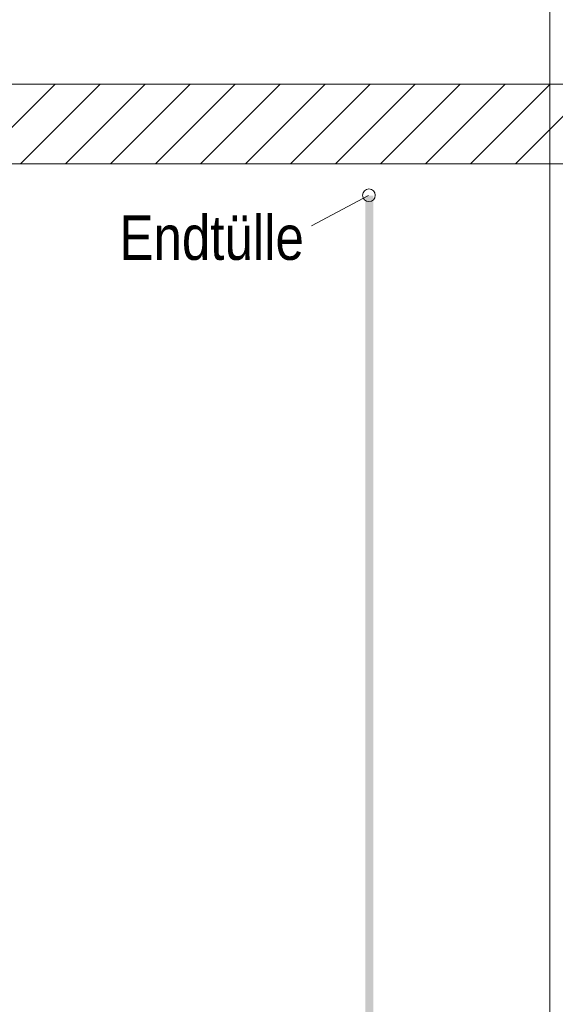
# Model space of a CAD drawing. Extents: x -720 to 300, y 62 to 1162.
# Tile 132 of 256: x 151 to 168, y 701 to 732. Entities that reach past the tile are written whole.
import ezdxf
from ezdxf.lldxf.tags import DXFTag

# ---------------------------------------------------------------- set-up
doc = ezdxf.new("R2010")
doc.units = 0
doc.layers.get('0').update_dxf_attribs({"lineweight": 13})
for name, color, linetype, lineweight, true_color in [('E_Betonbaudose', 1, 'Continuous', 13, 0xff0000), ('E_Detail_Beschriftung', 7, 'Continuous', 13, 0x009900), ('E_Detail_Wandschraffur', 7, 'Continuous', 5, 0xc0c0c0)]:
    doc.layers.add(name, color=color, linetype=linetype, lineweight=lineweight, true_color=true_color)
doc.layers.add('E_Detail_Linie_Text_Bem', color=7, linetype='Continuous', lineweight=13)
doc.styles.get("Standard").update_dxf_attribs({"font": 'ARIALN.TTF'})
tags = doc.linetypes.add('fein_strichliert', pattern=[4, 1, -2, 1]).pattern_tags.tags
tags[8:9] = [DXFTag(74, 4), DXFTag(75, 0), DXFTag(340, '0'), DXFTag(46, 0.0), DXFTag(50, 0.0), DXFTag(44, 0.0), DXFTag(45, 0.0)]
tags[6:7] = [DXFTag(74, 4), DXFTag(75, 0), DXFTag(340, '0'), DXFTag(46, 0.0), DXFTag(50, 0.0), DXFTag(44, 0.0), DXFTag(45, 0.0)]
tags[4:5] = [DXFTag(74, 4), DXFTag(75, 0), DXFTag(340, '0'), DXFTag(46, 0.0), DXFTag(50, 0.0), DXFTag(44, 0.0), DXFTag(45, 0.0)]
tags = doc.linetypes.add('fein_strichliert-A06G93Y38I', pattern=[4, 1, -2, 1]).pattern_tags.tags
tags[8:9] = [DXFTag(74, 4), DXFTag(75, 0), DXFTag(340, '0'), DXFTag(46, 0.0), DXFTag(50, 0.0), DXFTag(44, 0.0), DXFTag(45, 0.0)]
tags[6:7] = [DXFTag(74, 4), DXFTag(75, 0), DXFTag(340, '0'), DXFTag(46, 0.0), DXFTag(50, 0.0), DXFTag(44, 0.0), DXFTag(45, 0.0)]
tags[4:5] = [DXFTag(74, 4), DXFTag(75, 0), DXFTag(340, '0'), DXFTag(46, 0.0), DXFTag(50, 0.0), DXFTag(44, 0.0), DXFTag(45, 0.0)]

# ---------------------------------------------------------------- blocks, each defined once
blk = doc.blocks.new('Referenz-A06G93Y68I')
at = {"layer": 'E_Betonbaudose', "linetype": 'Continuous', "ltscale": 0.13}
blk.add_circle((161.856, 726.781), 0.2, dxfattribs=at)
at = {"layer": 'E_Detail_Linie_Text_Bem', "linetype": 'fein_strichliert-A06G93Y38I', "ltscale": 0.65}
blk.add_line((167.542, 686.964), (167.542, 739.843), dxfattribs=at)
at = {"layer": 'E_Detail_Linie_Text_Bem', "linetype": 'Continuous', "ltscale": 0.13}
for p, q in [((176.432, 730.272), (125.105, 730.272)), ((125.105, 727.772), (173.932, 727.772)), ((135.498, 727.772), (176.432, 727.772))]:
    blk.add_line(p, q, dxfattribs=at)
at = {"layer": 'E_Detail_Linie_Text_Bem', "color": 0, "linetype": 'Continuous', "ltscale": 0.13}
blk.add_line((160.054, 725.819), (161.844, 726.772), dxfattribs=at)
at = {"layer": 'E_Detail_Linie_Text_Bem', "linetype": 'Continuous', "ltscale": 0.13}
blk.add_solid([(161.99, 726.772), (161.99, 692.772), (161.74, 726.771), (161.74, 692.772)], dxfattribs=at)
at = {"layer": 'E_Detail_Wandschraffur', "linetype": 'ByBlock', "ltscale": 0.13}
for p, q in [((149.494, 727.772), (151.994, 730.272)), ((152.322, 727.772), (154.822, 730.272)), ((155.151, 727.772), (157.651, 730.272)), ((157.979, 727.772), (160.479, 730.272)), ((160.808, 727.772), (163.308, 730.272)), ((163.636, 727.772), (166.136, 730.272)), ((166.465, 727.772), (168.965, 730.272))]:
    blk.add_line(p, q, dxfattribs=at)
at = {"layer": 'E_Detail_Wandschraffur', "linetype": 'fein_strichliert', "ltscale": 0.13}
for p, q in [((150.908, 727.772), (153.408, 730.272)), ((153.737, 727.772), (156.237, 730.272)), ((156.565, 727.772), (159.065, 730.272)), ((159.394, 727.772), (161.894, 730.272)), ((162.222, 727.772), (164.722, 730.272)), ((165.05, 727.772), (167.55, 730.272))]:
    blk.add_line(p, q, dxfattribs=at)
at = {"layer": 'E_Detail_Beschriftung', "linetype": 'Continuous', "ltscale": 0.13, "insert": (154.016, 726.151), "char_height": 1.4, "attachment_point": 1}
blk.add_mtext('{\\fArial Narrow;Endtülle}', dxfattribs=at)

msp = doc.modelspace()

# ---------------------------------------------------------------- block references
at = {"color": 8, "lineweight": 25, "ltscale": 0.25, "true_color": 0x808080}
msp.add_blockref('Referenz-A06G93Y68I', (0, 0), dxfattribs=at)

doc.saveas('drawing.dxf')
